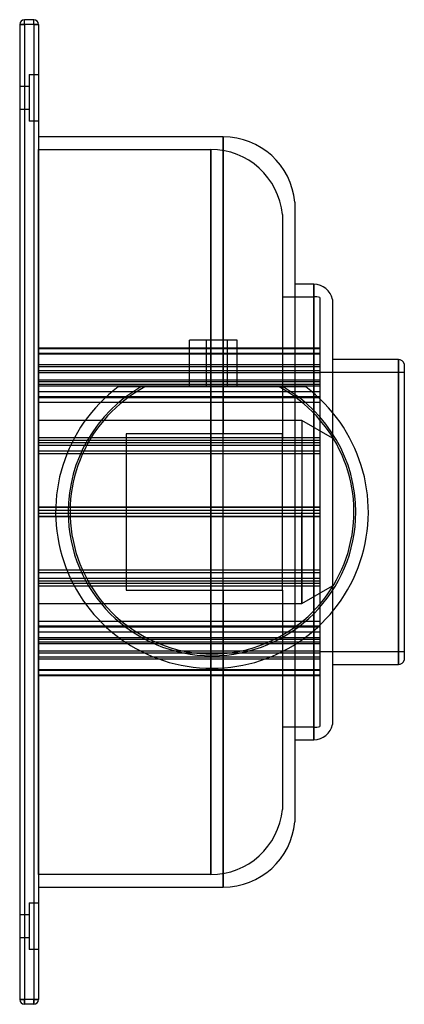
# Model space of a CAD drawing. Header units: millimetres. Extents: x -62 to 62, y -158 to 158.
import ezdxf

# ---------------------------------------------------------------- set-up
doc = ezdxf.new("R2010")
doc.units = ezdxf.units.MM
doc.layers.add('HIDDEN', color=7, linetype='Continuous')
doc.layers.add('THICK', color=7, linetype='Continuous')

msp = doc.modelspace()

# ---------------------------------------------------------------- linework, layer by layer
at = {"layer": 'HIDDEN'}
for p, q in [((-60, 156), (-60, 157.5)), ((-60, 157.5), (-60, 157.5)), ((-57, 156), (-57, 157.5)), ((-57, 157.5), (-57, 157.5)), ((-61.5, 156), (-61.5, 156)), ((-60, 156), (-61.5, 156)), ((-57, 156), (-60, 156)), ((-60, 156), (-60, -156)), ((-55.5, 156), (-57, 156)), ((-57, 156), (-57, -156)), ((-55.5, 156), (-55.5, 156)), ((-58.5, 140), (-55.5, 140)), ((-58.5, 140), (-55.5, 140)), ((-58.5, 140), (-58.5, 125)), ((-61.5, 136.25), (-58.5, 136.25)), ((-61.5, 136.25), (-58.5, 136.25)), ((-58.5, 128.75), (-61.5, 128.75)), ((-58.5, 128.75), (-61.5, 128.75)), ((-55.5, 125), (-58.5, 125)), ((-55.5, 125), (-58.5, 125)), ((3.6, 0), (3.6, 120)), ((-55.5, 116), (-0.4, 116)), ((-55.5, -116), (-55.5, 116)), ((-0.4, 0), (-0.4, 116)), ((-0.4, 116), (-0.4, 0)), ((22.5, 95.14), (22.5, 23.12)), ((32.6, 0), (32.6, 72.88)), ((22.5, 68.88), (32.6, 68.88)), ((32.6, 0), (32.6, 68.88)), ((32.6, 68.88), (32.6, 0)), ((34.5, 68.57), (34.5, 0)), ((-7.21, 55), (-7.21, 55)), ((-1.78, 40), (-1.78, 55)), ((3.6, 55), (3.6, 25)), ((4.99, 40), (4.99, 55)), ((34.5, 52.4), (-55.5, 52.4)), ((34.5, 52.2), (-55.5, 52.2)), ((34.5, 50.66), (-55.5, 50.66)), ((34.5, 50.46), (-55.5, 50.46)), ((59.6, 0), (59.6, 48.75)), ((34.5, 47.11), (-55.5, 47.11)), ((34.5, 46.44), (-55.5, 46.44)), ((34.5, 45.15), (-55.5, 45.15)), ((34.5, 44.5), (-55.5, 44.5)), ((34.5, 44.75), (61.5, 44.75)), ((34.5, 42.22), (-55.5, 42.22)), ((34.5, 41.66), (-55.5, 41.66)), ((34.5, 40.83), (-55.5, 40.83)), ((34.5, 40.26), (-55.5, 40.26)), ((34.5, 38.45), (-55.5, 38.45)), ((-30, 40), (-30, 40)), ((-7.21, 40), (-7.21, 40)), ((26.5, 40), (26.5, 0)), ((30, 40), (30, 40)), ((32.6, 37.91), (32.6, 0)), ((34.5, 36.86), (-55.5, 36.86)), ((34.5, 36.57), (-55.5, 36.57)), ((34.5, 35.04), (-55.5, 35.04)), ((38.5, 31.9), (38.5, 0)), ((28.75, 29.25), (-55.5, 29.25)), ((28.75, 29.25), (28.75, 0)), ((28.75, 29.25), (28.75, 0)), ((38.5, 23.62), (28.75, 29.25)), ((34.5, 23.68), (-55.5, 23.68)), ((34.5, 22.91), (-55.5, 22.91)), ((34.5, 22.86), (-55.5, 22.86)), ((34.5, 22.17), (-55.5, 22.17)), ((34.5, 22.09), (-55.5, 22.09)), ((-27.5, 25), (-27.5, 25)), ((22.5, 25), (-27.5, 25)), ((-27.5, 25), (-27.5, -25)), ((22.5, 25), (22.5, 25)), ((22.5, -25), (22.5, 25)), ((34.5, 21.26), (-55.5, 21.26)), ((34.5, 19.46), (-55.5, 19.46)), ((34.5, 18.64), (-55.5, 18.64)), ((34.5, 1.5), (-55.5, 1.5)), ((34.5, 1.46), (-55.5, 1.46)), ((34.5, 0.45), (-55.5, 0.45)), ((34.5, 0.45), (-55.5, 0.45)), ((-0.4, 0), (-0.4, -116)), ((26.5, 0), (26.5, -42.4)), ((28.75, 0), (28.75, -29.25)), ((32.6, 0), (32.6, -68.88)), ((32.6, 0), (32.6, -37.91)), ((34.5, 0), (34.5, -68.57)), ((38.5, 0), (38.5, -31.9)), ((34.5, -0.45), (-55.5, -0.45)), ((34.5, -0.45), (-55.5, -0.45)), ((34.5, -1.46), (-55.5, -1.46)), ((34.5, -1.5), (-55.5, -1.5)), ((-0.4, -116), (-0.4, 0)), ((3.6, -120), (3.6, 0)), ((28.75, -29.25), (28.75, 0)), ((32.6, -72.88), (32.6, 0)), ((32.6, -68.88), (32.6, 0)), ((59.6, -48.75), (59.6, 0)), ((34.5, -18.64), (-55.5, -18.64)), ((34.5, -19.46), (-55.5, -19.46)), ((34.5, -21.26), (-55.5, -21.26)), ((34.5, -22.09), (-55.5, -22.09)), ((34.5, -22.17), (-55.5, -22.17)), ((34.5, -22.86), (-55.5, -22.86)), ((34.5, -22.91), (-55.5, -22.91)), ((34.5, -23.68), (-55.5, -23.68)), ((-27.5, -25), (22.5, -25)), ((-27.5, -25), (-27.5, -25)), ((3.6, -25), (3.6, -49.87)), ((22.5, -25), (22.5, -25)), ((22.5, -25), (22.5, -95.14)), ((28.75, -29.25), (38.5, -23.62)), ((-55.5, -29.25), (28.75, -29.25)), ((34.5, -35.04), (-55.5, -35.04)), ((34.5, -36.57), (-55.5, -36.57)), ((34.5, -36.86), (-55.5, -36.86)), ((34.5, -38.45), (-55.5, -38.45)), ((34.5, -40.26), (-55.5, -40.26)), ((34.5, -40.83), (-55.5, -40.83)), ((34.5, -41.66), (-55.5, -41.66)), ((34.5, -42.22), (-55.5, -42.22)), ((34.5, -44.5), (-55.5, -44.5)), ((34.5, -45.15), (-55.5, -45.15)), ((34.5, -46.44), (-55.5, -46.44)), ((34.5, -47.11), (-55.5, -47.11)), ((61.5, -44.75), (34.5, -44.75)), ((34.5, -50.46), (-55.5, -50.46)), ((34.5, -50.66), (-55.5, -50.66)), ((34.5, -52.2), (-55.5, -52.2)), ((34.5, -52.4), (-55.5, -52.4)), ((32.6, -68.88), (22.5, -68.88)), ((-0.4, -116), (-55.5, -116)), ((-58.5, -125), (-55.5, -125)), ((-58.5, -125), (-55.5, -125)), ((-58.5, -125), (-58.5, -140)), ((-61.5, -128.75), (-58.5, -128.75)), ((-61.5, -128.75), (-58.5, -128.75)), ((-58.5, -136.25), (-61.5, -136.25)), ((-58.5, -136.25), (-61.5, -136.25)), ((-55.5, -140), (-58.5, -140)), ((-55.5, -140), (-58.5, -140)), ((-61.5, -156), (-61.5, -156)), ((-60, -156), (-61.5, -156)), ((-60, -157.5), (-60, -156)), ((-57, -156), (-60, -156)), ((-60, -157.5), (-60, -157.5)), ((-55.5, -156), (-57, -156)), ((-57, -157.5), (-57, -156)), ((-57, -157.5), (-57, -157.5)), ((-55.5, -156), (-55.5, -156))]:
    msp.add_line(p, q, dxfattribs=at)
for centre, radius, start, end in [((-0.4, 93), 23, 5.3448, 90), ((32.6, 62.88), 6, 71.5385, 90), ((0, 0), 46, 119.5918, 180), ((0, 0), 46, 0, 60.4081), ((0, 0), 46, 180, 0), ((32.6, -62.88), 6, 270, 288.4615), ((-0.4, -93), 23, 270, 354.6552)]:
    msp.add_arc(centre, radius, start, end, dxfattribs=at)
at = {"layer": 'THICK'}
for p, q in [((-60, 156), (-60, 157.5)), ((-57, 157.5), (-60, 157.5)), ((-57, 156), (-57, 157.5)), ((-61.5, 156), (-61.5, -156)), ((-61.5, 156), (-60, 156)), ((-57, 156), (-60, 156)), ((-60, 156), (-60, -156)), ((-57, 156), (-55.5, 156)), ((-57, 156), (-57, -156)), ((-55.5, 156), (-55.5, -156)), ((3.6, 120), (-55.5, 120)), ((3.6, 120), (3.6, 55)), ((26.5, 99.14), (26.5, 40)), ((32.6, 72.88), (26.5, 72.88)), ((32.6, 72.88), (32.6, 37.91)), ((38.5, 67.97), (38.5, 31.9)), ((-7.21, 40), (-7.21, 55)), ((-1.78, 55), (-7.21, 55)), ((-1.78, 40), (-1.78, 55)), ((4.99, 55), (-1.78, 55)), ((4.99, 40), (4.99, 55)), ((8, 55), (4.99, 55)), ((8, 40), (8, 55)), ((59.6, 48.75), (38.5, 48.75)), ((59.6, 48.75), (59.6, 0)), ((61.5, 47.37), (61.5, 0)), ((-29.18, 40), (-30, 40)), ((-28.38, 40), (-29.18, 40)), ((-27.58, 40), (-28.38, 40)), ((-26.79, 40), (-27.58, 40)), ((-26, 40), (-26.79, 40)), ((-25.23, 40), (-26, 40)), ((-24.46, 40), (-25.23, 40)), ((-23.69, 40), (-24.46, 40)), ((-22.93, 40), (-23.69, 40)), ((-22.18, 40), (-22.93, 40)), ((-21.43, 40), (-22.18, 40)), ((21.43, 40), (-21.43, 40)), ((22.18, 40), (21.43, 40)), ((22.93, 40), (22.18, 40)), ((23.69, 40), (22.93, 40)), ((24.46, 40), (23.69, 40)), ((25.23, 40), (24.46, 40)), ((26, 40), (25.23, 40)), ((26.79, 40), (26, 40)), ((27.58, 40), (26.79, 40)), ((28.38, 40), (27.58, 40)), ((29.18, 40), (28.38, 40)), ((30, 40), (29.18, 40)), ((59.6, 0), (59.6, -48.75)), ((61.5, 0), (61.5, -47.37)), ((38.5, -31.9), (38.5, -67.97)), ((32.6, -37.91), (32.6, -72.88)), ((26.5, -42.4), (26.5, -99.14)), ((3.6, -49.87), (3.6, -120)), ((38.5, -48.75), (59.6, -48.75)), ((26.5, -72.88), (32.6, -72.88)), ((-55.5, -120), (3.6, -120)), ((-61.5, -156), (-60, -156)), ((-57, -156), (-60, -156)), ((-60, -156), (-60, -157.5)), ((-57, -157.5), (-60, -157.5)), ((-57, -156), (-55.5, -156)), ((-57, -156), (-57, -157.5))]:
    msp.add_line(p, q, dxfattribs=at)
for centre, radius, start, end in [((-60, 156), 1.5, 90, 180), ((-57, 156), 1.5, 0, 90), ((3.6, 97), 23, 5.3448, 90), ((32.6, 66.88), 6, 10.4753, 90), ((59.6, 46.75), 2, 18.1949, 90), ((0, 0), 50, 126.8699, 270), ((0, 0), 45.38, 118.1856, 270), ((0, 0), 45.38, 270, 61.8144), ((0, 0), 50, 270, 53.1301), ((59.6, -46.75), 2, 270, 341.8051), ((32.6, -66.88), 6, 270, 349.5247), ((3.6, -97), 23, 270, 354.6552), ((-60, -156), 1.5, 180, 270), ((-57, -156), 1.5, 270, 0)]:
    msp.add_arc(centre, radius, start, end, dxfattribs=at)

doc.saveas('drawing.dxf')
